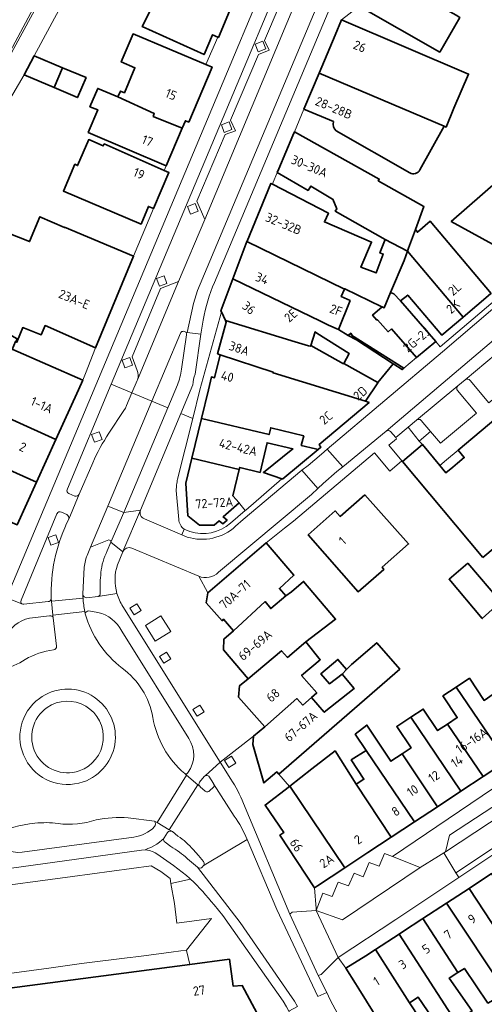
# Model space of a CAD drawing. Extents: x 152761 to 155748, y 459947 to 462743.
# Tile 248 of 256: x 154830 to 154899, y 462409 to 462555. Entities that reach past the tile are written whole.
import ezdxf
from ezdxf.enums import TextEntityAlignment as Align

# ---------------------------------------------------------------- set-up
doc = ezdxf.new("R2010")
doc.units = 0
doc.header["$LTSCALE"] = 0.75
for name, color, linetype, lineweight in [('B-RO-GR-BEPLANTING_CULTUUR_BODEMBEDEKKER-GV', 251, 'CONTINUOUS', 18), ('B-RO-GR-GROENVOORZIENING-GV', 251, 'CONTINUOUS', 18), ('B-RO-IE-TERREINAFSCHEIDING_KUNSTMATIG_MUUR-G', 251, 'IE-TERREINAFSCHEIDING-KUNSTMATIG-DICHT', 18), ('B-RO-OG-BEBOUWING-GV', 6, 'CONTINUOUS', 35), ('B-RO-OG-BEBOUWING-T18', 1, 'CONTINUOUS', 18), ('B-RO-VH-VERHARDING_ASFALT-GV', 251, 'CONTINUOUS', 18), ('B-RO-VH-VERHARDING_BETON-GV', 251, 'CONTINUOUS', 18), ('B-RO-VH-VERHARDING_BETONSTRAATSTEEN-GV', 251, 'CONTINUOUS', 18), ('B-RO-VH-VERHARDING_STRAATBAKSTEEN-GV', 251, 'CONTINUOUS', 18), ('B-RO-VH-VERHARDING_TEGEL-GV', 251, 'CONTINUOUS', 18)]:
    doc.layers.add(name, color=color, linetype=linetype, lineweight=lineweight)
doc.styles.add('NLCS-ISO-M200-T18', font='NLCS-ISO.ttf', dxfattribs={"height": 0.36})
doc.linetypes.add('IE-TERREINAFSCHEIDING-KUNSTMATIG-DICHT', pattern='A,8,-1,[82,NLCS.SHX,S=0.75,R=90,X=0,Y=0],-1', length=10)

msp = doc.modelspace()

# ---------------------------------------------------------------- linework, layer by layer
at = {"layer": 'B-RO-GR-BEPLANTING_CULTUUR_BODEMBEDEKKER-GV'}
for points in [[(154839.235, 462443.711, 1.1454197), (154834.483, 462453.07)], [(154834.483, 462453.07, 0.8699185), (154839.235, 462443.711)]]:
    msp.add_lwpolyline(points, format="xyb", dxfattribs=at)
at = {"layer": 'B-RO-GR-GROENVOORZIENING-GV', "flags": 128}
for points in [[(154866.35, 462551.469), (154865.221, 462551.062), (154865.628, 462549.933), (154866.757, 462550.34)], [(154861.361, 462539.559), (154860.232, 462539.152), (154860.639, 462538.023), (154861.768, 462538.43)], [(154856.36, 462527.497), (154855.232, 462527.09), (154855.638, 462525.961), (154856.767, 462526.368)], [(154851.779, 462516.821), (154850.65, 462516.414), (154851.057, 462515.285), (154852.186, 462515.692)], [(154846.707, 462504.759), (154845.578, 462504.352), (154845.985, 462503.224), (154847.114, 462503.63)], [(154842.193, 462493.793), (154841.064, 462493.386), (154841.471, 462492.257), (154842.6, 462492.664)], [(154835.766, 462478.587), (154834.637, 462478.18), (154835.044, 462477.051), (154836.173, 462477.458)], [(154846.699, 462467.769), (154847.339, 462466.754), (154848.354, 462467.394), (154847.714, 462468.409)], [(154851.097, 462460.632), (154851.737, 462459.617), (154852.752, 462460.257), (154852.112, 462461.272)], [(154856.019, 462452.795), (154856.659, 462451.78), (154857.674, 462452.42), (154857.034, 462453.435)], [(154860.682, 462445.24), (154861.322, 462444.225), (154862.337, 462444.865), (154861.697, 462445.88)]]:
    msp.add_lwpolyline(points, close=True, dxfattribs=at)
msp.add_lwpolyline([(154889.001, 462495.518), (154887.773, 462494.474), (154889.44, 462492.427), (154891.098, 462493.838), (154889.71, 462495.479)], dxfattribs=at)
at = {"layer": 'B-RO-GR-GROENVOORZIENING-GV'}
msp.add_lwpolyline([(154889.71, 462495.479, 0.3794234), (154889.001, 462495.518)], format="xyb", dxfattribs=at)
at = {"layer": 'B-RO-IE-TERREINAFSCHEIDING_KUNSTMATIG_MUUR-G', "flags": 128}
for points in [[(154862.856, 462483.289), (154862.951, 462483.164)], [(154862.951, 462483.164), (154863.718, 462482.154)]]:
    msp.add_lwpolyline(points, dxfattribs=at)
at = {"layer": 'B-RO-OG-BEBOUWING-GV', "flags": 128}
for points in [[(154851.273, 462564.579), (154848.109, 462557.107), (154849.881, 462556.339), (154848.546, 462553.643), (154857.654, 462549.507), (154858.916, 462552.425), (154859.677, 462552.095), (154859.777, 462552.052), (154861.665, 462556.506), (154862.416, 462556.158), (154863.766, 462559.306)], [(154894.901, 462555.343), (154888.696, 462558.826), (154888.596, 462558.676), (154882.832, 462561.937), (154880.555, 462556.656), (154892.466, 462549.888), (154895.402, 462554.994)], [(154874.648, 462546.778), (154893.109, 462538.913), (154893.393, 462538.793), (154894.535, 462541.595), (154896.703, 462546.629), (154877.971, 462554.654), (154877.017, 462552.397)], [(154844.906, 462543.265), (154850.31, 462540.829), (154850.161, 462540.379), (154854.433, 462538.624), (154854.909, 462539.742), (154855.41, 462539.543), (154858.838, 462547.65), (154857.916, 462548.039), (154847.182, 462552.569), (154845.443, 462548.415), (154847.444, 462547.571), (154845.904, 462543.867), (154845.304, 462544.116)], [(154831.104, 462546.528), (154835.531, 462544.624), (154836.77, 462547.571), (154832.598, 462549.331)], [(154835.531, 462544.624), (154838.959, 462543.149), (154840.252, 462546.102), (154836.77, 462547.571)], [(154844.906, 462543.265), (154841.955, 462544.507), (154840.811, 462541.804), (154841.962, 462541.357), (154840.572, 462538.004), (154852.078, 462533.086), (154854.433, 462538.624), (154850.161, 462540.379), (154850.31, 462540.829)], [(154868.471, 462532.079), (154873.026, 462529.442), (154873.424, 462530.093), (154876.627, 462528.151), (154876.671, 462528.142), (154877.239, 462526.709), (154877.023, 462526.385), (154884.411, 462522.215), (154887.71, 462520.487), (154887.86, 462520.898), (154888.871, 462523.661), (154890.124, 462527.087), (154883.367, 462530.869), (154883.517, 462531.119), (154871.006, 462538.084), (154870.773, 462537.532), (154868.705, 462532.632)], [(154850.194, 462526.783), (154852.48, 462532.087), (154851.784, 462532.395), (154842.924, 462536.311), (154842.775, 462536.01), (154840.624, 462536.955), (154838.984, 462533.101), (154838.584, 462533.3), (154836.894, 462529.347), (154848.351, 462524.478), (154849.444, 462527.08)], [(154907.792, 462520.81), (154913.279, 462525.607), (154911.334, 462527.045), (154903.38, 462532.925), (154894.143, 462524.865), (154905.379, 462518.682), (154905.91, 462519.15), (154905.482, 462519.387), (154906.625, 462521.43)], [(154884.411, 462522.215), (154883.617, 462520.203), (154884.103, 462520.041), (154883.049, 462517.257), (154880.806, 462518.095), (154882.398, 462521.81), (154875.436, 462524.795), (154876.026, 462526.068), (154867.757, 462530.362), (154867.527, 462530.482), (154864.003, 462521.961), (154863.989, 462521.923), (154878.398, 462514.868), (154878.427, 462514.933), (154883.928, 462512.25), (154883.973, 462512.231), (154884.251, 462512.113), (154885.198, 462514.353), (154887.192, 462519.072), (154887.71, 462520.487)], [(154827.353, 462508.93), (154827.406, 462509.027), (154830.052, 462507.534), (154829.901, 462507.161), (154829.88, 462507.113), (154830.043, 462507.011), (154830.899, 462509.19), (154833.598, 462508.093), (154834.195, 462509.494), (154841.649, 462506.214), (154847.263, 462519.726), (154837.057, 462523.998), (154837.044, 462523.966), (154833.421, 462525.548), (154831.907, 462521.9), (154826.739, 462523.937), (154826.392, 462524.074), (154822.666, 462515.121), (154818.504, 462516.905), (154817.395, 462514.365), (154821.774, 462511.975)], [(154895.912, 462510.725), (154899.951, 462514.165), (154900.033, 462514.235), (154891.019, 462524.916), (154889.154, 462523.268), (154888.871, 462523.661), (154887.86, 462520.898), (154887.71, 462520.487)], [(154877.51, 462508.915), (154879.21, 462513.177), (154877.913, 462513.771), (154878.398, 462514.868), (154863.989, 462521.923), (154861.931, 462516.407), (154874.847, 462510.125), (154876.024, 462509.553)], [(154885.198, 462514.353), (154885.658, 462514.188), (154886.664, 462513.114), (154887.728, 462513.988), (154892.769, 462508.048), (154895.844, 462510.667), (154895.912, 462510.725), (154887.71, 462520.487), (154887.192, 462519.072)], [(154878.913, 462508.04), (154877.51, 462508.915), (154876.024, 462509.553), (154874.847, 462510.125), (154861.931, 462516.407), (154860.16, 462511.661), (154860.228, 462511.515), (154860.817, 462510.244), (154871.132, 462507.091), (154872.594, 462506.658), (154873.097, 462506.509), (154873.388, 462506.426), (154873.425, 462506.556), (154874.047, 462508.556), (154874.316, 462508.385), (154879.101, 462505.339), (154878.273, 462503.898), (154883.338, 462501.061), (154885.598, 462503.831), (154880.187, 462507.384)], [(154886.664, 462513.114), (154885.658, 462514.188), (154885.198, 462514.353), (154884.251, 462512.113), (154883.973, 462512.231), (154882.538, 462511.04), (154883.188, 462510.297), (154883.249, 462510.35), (154884.818, 462508.562), (154885.325, 462508.997), (154889.03, 462504.765), (154891.868, 462507.131)], [(154881.478, 462498.311), (154883.289, 462501.014), (154883.338, 462501.061), (154878.273, 462503.898), (154878.249, 462503.856), (154873.425, 462506.556), (154873.388, 462506.426), (154873.097, 462506.509), (154872.594, 462506.658), (154871.132, 462507.091), (154860.817, 462510.244), (154860.944, 462509.971), (154859.666, 462505.316), (154860.041, 462505.161), (154867.881, 462502.588), (154867.856, 462502.487)], [(154835.794, 462492.671), (154839.121, 462500), (154839.762, 462501.41), (154829.405, 462505.932), (154829.313, 462505.957), (154829.827, 462507.146), (154829.88, 462507.113), (154829.901, 462507.161), (154830.052, 462507.534), (154827.406, 462509.027), (154827.353, 462508.93), (154826.663, 462507.416), (154824.474, 462506.47), (154821.499, 462499.309), (154821.689, 462499.201), (154821.68, 462499.18), (154822.952, 462498.489)], [(154878.913, 462508.04), (154880.187, 462507.384), (154885.598, 462503.831), (154885.66, 462503.786), (154886.914, 462502.979), (154887.151, 462503.178), (154879.419, 462508.084), (154879.485, 462508.156), (154879.311, 462508.361)], [(154860.041, 462505.161), (154859.203, 462501.781), (154858.753, 462501.912), (154858.294, 462500), (154857.281, 462495.781), (154867.263, 462493.377), (154867.511, 462494.387), (154872.365, 462493.218), (154872.136, 462492.322), (154872.006, 462491.789), (154874.102, 462491.284), (154874.502, 462491.189), (154874.909, 462491.529), (154874.773, 462491.739), (154874.666, 462491.907), (154882.018, 462498.122), (154881.478, 462498.311), (154867.856, 462502.487), (154867.881, 462502.588)], [(154898.822, 462475.244), (154918.013, 462491.312), (154919.807, 462492.814), (154914.945, 462498.621), (154915.381, 462498.988), (154911.85, 462503.187), (154910.947, 462502.432), (154909.933, 462501.581), (154909.01, 462502.684), (154903.423, 462498.007), (154904.346, 462496.905), (154903.338, 462496.061), (154902.661, 462495.503), (154901.649, 462494.652), (154900.731, 462495.75), (154895.149, 462491.083), (154896.064, 462489.989), (154895.061, 462489.141), (154894.39, 462488.572), (154893.374, 462487.724), (154892.453, 462488.828), (154889.892, 462491.899), (154886.945, 462489.427)], [(154832.922, 462486.343), (154818.98, 462492.613), (154814.649, 462495.135), (154814.688, 462495.202), (154808.337, 462498.798), (154806.8, 462495.847), (154805.053, 462492.723), (154817.263, 462485.561), (154830.062, 462480.043)], [(154814.688, 462495.202), (154814.649, 462495.135), (154818.98, 462492.613), (154832.922, 462486.343), (154835.794, 462492.671), (154822.952, 462498.489), (154821.68, 462499.18), (154820.715, 462496.849), (154816.175, 462498.796)], [(154862.845, 462488.218), (154862.919, 462488.529), (154865.926, 462487.809), (154866.973, 462492.18), (154870.774, 462491.27), (154866.422, 462487.773), (154869.157, 462486.87), (154869.286, 462486.827), (154874.502, 462491.189), (154874.102, 462491.284), (154872.006, 462491.789), (154872.136, 462492.322), (154872.365, 462493.218), (154867.511, 462494.387), (154867.263, 462493.377), (154857.281, 462495.781), (154855.866, 462489.889)], [(154862.856, 462483.289), (154861.922, 462484.362), (154862.845, 462488.218), (154855.866, 462489.889), (154854.978, 462486.189), (154855.277, 462481.391), (154856.994, 462480.015), (154859.128, 462479.992), (154859.871, 462480.639), (154860.413, 462480.205), (154861.049, 462480.759), (154860.477, 462481.218)], [(154881.41, 462484.508), (154877.729, 462481.307), (154877.031, 462482.105), (154873.052, 462478.604), (154880.387, 462470.175), (154884.218, 462473.475), (154883.968, 462473.825), (154887.848, 462477.226)], [(154858.221, 462469.994), (154857.975, 462468.546), (154860.32, 462465.902), (154860.519, 462466.103), (154862.016, 462464.407), (154866.679, 462468.716), (154867.499, 462467.688), (154869.729, 462469.56), (154868.78, 462470.658), (154870.919, 462472.609), (154866.828, 462477.397)], [(154896.593, 462474.409), (154893.842, 462472.012), (154898.738, 462466.21), (154901.174, 462468.42), (154901.49, 462468.707)], [(154864.169, 462457.319), (154869.068, 462461.452), (154869.964, 462460.471), (154872.705, 462462.768), (154877.08, 462466.119), (154872.355, 462471.69), (154870.574, 462470.161), (154869.729, 462469.56), (154867.499, 462467.688), (154866.679, 462468.716), (154862.016, 462464.407), (154860.573, 462463.156), (154860.526, 462461.608)], [(154873.538, 462454.534), (154874.284, 462455.235), (154872.048, 462457.821), (154874.824, 462460.135), (154872.705, 462462.768), (154869.964, 462460.471), (154869.068, 462461.452), (154864.169, 462457.319), (154862.876, 462456.268), (154862.729, 462454.62), (154866.62, 462450.231), (154871.368, 462454.391), (154872.249, 462453.443)], [(154873.538, 462454.534), (154872.249, 462453.443), (154871.368, 462454.391), (154866.62, 462450.231), (154864.98, 462448.83), (154864.882, 462447.632), (154866.5, 462441.936), (154868.388, 462443.574), (154868.675, 462443.242), (154886.556, 462458.761), (154883.146, 462462.643), (154879.429, 462459.446), (154878.674, 462458.674), (154878.051, 462458.018), (154879.803, 462455.877), (154875.398, 462452.383)], [(154878.674, 462458.674), (154877.423, 462460.171), (154874.906, 462458.074), (154876.192, 462456.551), (154878.051, 462458.018)], [(154894.879, 462456.091), (154902.303, 462445.152), (154905.449, 462447.227), (154900.348, 462455.024), (154898.994, 462454.13), (154896.844, 462457.388)], [(154893.577, 462450.627), (154898.855, 462442.876), (154902.303, 462445.152), (154894.879, 462456.091), (154892.913, 462454.794), (154895.03, 462451.586)], [(154898.855, 462442.876), (154893.577, 462450.627), (154892.123, 462449.667), (154890.019, 462452.856), (154888.19, 462451.65), (154895.583, 462440.718)], [(154892.104, 462438.422), (154886.883, 462446.222), (154885.238, 462445.137), (154881.711, 462450.482), (154879.968, 462449.116), (154881.585, 462446.733), (154888.735, 462436.2)], [(154886.883, 462446.222), (154892.104, 462438.422), (154895.583, 462440.718), (154888.19, 462451.65), (154886.114, 462450.28), (154888.213, 462447.1)], [(154885.283, 462433.922), (154880.134, 462441.732), (154877, 462446.657), (154873.574, 462444.001), (154870.325, 462441.482), (154878.43, 462429.4), (154881.86, 462431.663)], [(154880.134, 462441.732), (154885.283, 462433.922), (154888.735, 462436.2), (154881.585, 462446.733), (154879.387, 462445.328), (154881.266, 462442.479)], [(154873.977, 462426.462), (154874.427, 462426.759), (154878.43, 462429.4), (154870.325, 462441.482), (154870.249, 462441.423), (154866.68, 462438.657), (154869.421, 462434.6), (154868.854, 462434.226)], [(154905.634, 462412.878), (154909.134, 462414.819), (154900.116, 462428.552), (154896.783, 462426.367)], [(154905.634, 462412.878), (154896.783, 462426.367), (154893.453, 462424.185), (154902.276, 462410.949), (154905.351, 462412.684), (154905.476, 462412.79)], [(154895.115, 462413.927), (154896.088, 462414.545), (154899.574, 462409.425), (154902.276, 462410.949), (154893.453, 462424.185), (154889.969, 462421.901)], [(154894.181, 462407.633), (154894.245, 462407.674), (154894.728, 462406.999), (154894.921, 462406.728), (154897.218, 462408.268), (154897.184, 462408.317), (154893.857, 462413.128), (154895.115, 462413.927), (154889.969, 462421.901), (154889.831, 462421.811), (154887.106, 462420.025), (154886.451, 462419.596)], [(154886.451, 462419.596), (154882.989, 462417.326), (154888.005, 462409.461), (154889.249, 462410.312), (154892.005, 462406.252), (154894.181, 462407.633)], [(154890.95, 462404.971), (154888.005, 462409.461), (154882.989, 462417.326), (154881.562, 462416.391), (154878.612, 462414.594), (154880.016, 462412.326), (154880.521, 462411.51), (154883.657, 462406.443), (154886.196, 462402.341)]]:
    msp.add_lwpolyline(points, close=True, dxfattribs=at)
for points in [[(154893.109, 462538.913), (154874.648, 462546.778), (154872.396, 462541.437), (154876.792, 462539.6)], [(154877.178, 462538.253), (154888.022, 462532.053)], [(154889.529, 462532.473), (154893.109, 462538.913)], [(154874.124, 462390.915), (154874.528, 462391.139), (154872.285, 462395.31), (154869.509, 462400.473), (154863.301, 462412.02), (154861.957, 462411.916), (154861.396, 462415.907), (154855.536, 462415.134), (154819.128, 462410.331), (154819.439, 462406.688), (154818.045, 462406.483), (154810.499, 462384.494), (154811.886, 462383.984), (154811.286, 462382.239), (154810.392, 462379.638)]]:
    msp.add_lwpolyline(points, dxfattribs=at)
at = {"layer": 'B-RO-OG-BEBOUWING-GV'}
for points in [[(154876.792, 462539.6, 0.3548672), (154877.178, 462538.253)], [(154888.022, 462532.053, 0.4179495), (154889.529, 462532.473)]]:
    msp.add_lwpolyline(points, format="xyb", dxfattribs=at)
at = {"layer": 'B-RO-VH-VERHARDING_ASFALT-GV', "flags": 128}
for points in [[(154934.589, 462688.387), (154935.809, 462689.453), (154935.543, 462691.727), (154934.639, 462690.979), (154931.491, 462688.372), (154929.043, 462682.296), (154901.039, 462615.439), (154895.683, 462605.696), (154892.354, 462599.625), (154856.714, 462514.687), (154856.097, 462512.732), (154855.154, 462508.472), (154857.186, 462508.237), (154857.548, 462510.293)], [(154859.213, 462515.866), (154894.02, 462598.818), (154897.399, 462604.976), (154902.708, 462614.634), (154930.75, 462681.581), (154932.449, 462685.675), (154932.91, 462686.603)], [(154854.946, 462508.496), (154855.154, 462508.472), (154856.097, 462512.732), (154856.714, 462514.687), (154892.354, 462599.625), (154895.683, 462605.696), (154892.165, 462607.171), (154889.192, 462600.163), (154888.763, 462599.208), (154878.036, 462573.5), (154877.767, 462572.86), (154873.381, 462562.541), (154857.764, 462525.168), (154853.889, 462516.009), (154847.823, 462501.484), (154847.783, 462501.384), (154847.008, 462499.536), (154849.95, 462498.301), (154854.161, 462508.344)], [(154840.477, 462475.792), (154840.873, 462476.775), (154843.459, 462482.825), (154849.95, 462498.301), (154847.008, 462499.536), (154846.228, 462497.675), (154846.037, 462497.308), (154845.81, 462496.962), (154843.608, 462493.574)], [(154841.236, 462489.229), (154839.239, 462484.579), (154837.686, 462480.915)], [(154839.75, 462469.81), (154839.975, 462473.786)], [(154835.067, 462469.858), (154835.073, 462469.139), (154835.114, 462468.772), (154839.788, 462469.207)], [(154839.788, 462469.207), (154835.114, 462468.772), (154835.349, 462466.696), (154840.043, 462467.274)], [(154840.114, 462466.909), (154840.043, 462467.274), (154835.349, 462466.696), (154835.391, 462466.321), (154835.875, 462462.145)], [(154846.452, 462436.805), (154850.367, 462436.279), (154850.726, 462436.071), (154855.066, 462443.088), (154854.799, 462443.314)], [(154857.835, 462440.746), (154857.079, 462441.382), (154857.07, 462441.389), (154856.742, 462441.667), (154852.531, 462435.023), (154852.978, 462434.764)], [(154862.121, 462437.046), (154859.071, 462441.829)], [(154858.988, 462441.24), (154858.532, 462440.798)], [(154852.978, 462434.764), (154853.799, 462434.091)], [(154857.602, 462429.76), (154857.897, 462429.936), (154864.029, 462433.59)], [(154856.054, 462432.093), (154856.82, 462431.235), (154857.566, 462430.359)]]:
    msp.add_lwpolyline(points, dxfattribs=at)
at = {"layer": 'B-RO-VH-VERHARDING_ASFALT-GV'}
for points in [[(154857.548, 462510.293, -0.0669083), (154859.213, 462515.866)], [(154854.161, 462508.344, -0.527588), (154854.946, 462508.496)], [(154843.608, 462493.574, 0.0460122), (154841.236, 462489.229)], [(154837.686, 462480.915, 0.11512), (154835.067, 462469.858)], [(154839.975, 462473.786, -0.0776448), (154840.477, 462475.792)], [(154839.788, 462469.207, -0.010015), (154839.75, 462469.81)], [(154840.043, 462467.274, -0.0274191), (154839.788, 462469.207)], [(154845.565, 462458.896, -0.1608713), (154840.114, 462466.909)], [(154835.875, 462462.145, -0.4293184), (154835.428, 462461.59)], [(154835.428, 462461.59, 0.0975386), (154831.254, 462460.179)], [(154831.254, 462460.179, -0.0931525), (154827.766, 462458.674)], [(154850.095, 462451.614, 0.192841), (154845.565, 462458.896)], [(154833.347, 462454.421, -1.1664248), (154839.798, 462442.087)], [(154839.798, 462442.087, -0.859153), (154833.347, 462454.421)], [(154854.799, 462443.314, -0.1727341), (154850.095, 462451.614)], [(154859.071, 462441.829, -0.3580627), (154858.988, 462441.24)], [(154858.532, 462440.798, -0.4620847), (154857.835, 462440.746)], [(154826.532, 462434.351, -0.0736631), (154832.696, 462435.977)], [(154832.696, 462435.977, -0.0698033), (154836.12, 462435.926)], [(154836.12, 462435.926, 0.1042052), (154841.725, 462436.466)], [(154841.725, 462436.466, -0.0695912), (154846.452, 462436.805)], [(154864.029, 462433.59, 0.0548672), (154862.121, 462437.046)], [(154853.799, 462434.091, -0.0665398), (154856.054, 462432.093)], [(154857.566, 462430.359, -0.3104997), (154857.602, 462429.76)]]:
    msp.add_lwpolyline(points, format="xyb", dxfattribs=at)
at = {"layer": 'B-RO-VH-VERHARDING_ASFALT-GV', "flags": 128}
msp.add_lwpolyline([(154855.066, 462443.088), (154850.726, 462436.071), (154852.531, 462435.023), (154856.742, 462441.667)], close=True, dxfattribs=at)
at = {"layer": 'B-RO-VH-VERHARDING_BETON-GV', "flags": 128}
msp.add_lwpolyline([(154850.447, 462462.895), (154852.738, 462464.325), (154851.302, 462466.624), (154849.012, 462465.194)], close=True, dxfattribs=at)
at = {"layer": 'B-RO-VH-VERHARDING_BETONSTRAATSTEEN-GV', "flags": 128}
for points in [[(154855.838, 462602.517), (154858.071, 462607.85), (154855.735, 462608.801), (154841.326, 462574.571), (154840.145, 462571.765), (154836.661, 462563.488), (154820.887, 462534.448)], [(154818.094, 462533.397), (154822.493, 462531.095), (154825.88, 462537.566), (154828.602, 462542.236), (154831.104, 462546.528), (154832.598, 462549.331), (154840.209, 462563.498), (154843.408, 462570.235), (154851.031, 462585.489), (154849.044, 462586.293), (154851.169, 462591.543), (154853.408, 462596.714), (154855.838, 462602.517)], [(154916.718, 462518.629), (154917.398, 462519.186), (154925.044, 462525.543), (154925.683, 462526.082), (154933.306, 462532.427), (154933.973, 462533.001), (154941.243, 462539.043), (154941.072, 462539.252), (154945.975, 462543.394), (154944.705, 462544.922), (154884.56, 462493.887)], [(154885.187, 462493.844), (154885.968, 462492.938), (154887.773, 462494.474), (154889.001, 462495.518), (154895.143, 462500.585), (154896.217, 462501.482), (154905.355, 462509.159), (154909.04, 462512.233), (154916.718, 462518.629)], [(154847.823, 462501.484), (154853.889, 462516.009), (154851.248, 462514.957), (154847.038, 462504.85), (154847.79, 462502.871)], [(154905.355, 462509.159), (154896.217, 462501.482)], [(154854.161, 462508.344), (154849.95, 462498.301), (154852.304, 462497.315), (154853.735, 462500.727)], [(154854.334, 462503.056), (154855.079, 462508.126)], [(154896.929, 462501.395), (154899.712, 462498.077), (154908.101, 462505.041), (154905.283, 462508.447)], [(154895.143, 462500.585), (154889.001, 462495.518)], [(154889.71, 462495.479), (154891.098, 462493.838), (154892.55, 462492.12), (154897.897, 462496.567), (154895.086, 462499.891)], [(154834.859, 462466.634), (154831.866, 462466.296)], [(154835.875, 462462.145), (154835.391, 462466.321)], [(154841.985, 462467.133), (154840.64, 462467.349)], [(154855.39, 462448.511), (154845.542, 462464.359)], [(154850.367, 462436.279), (154846.452, 462436.805)], [(154852.275, 462434.615), (154851.784, 462433.847)], [(154853.799, 462434.091), (154852.978, 462434.764)], [(154830.8, 462431.709), (154847.278, 462433.933)], [(154851.905, 462433.175), (154852.731, 462432.568)], [(154879.301, 462404.275), (154876.265, 462409.923), (154875.794, 462411), (154874.458, 462410.375), (154868.417, 462423.222), (154864.029, 462433.59), (154857.897, 462429.936), (154857.602, 462429.76)], [(154857.566, 462430.359), (154856.82, 462431.235), (154856.054, 462432.093)], [(154855.198, 462430.753), (154856.693, 462429.491)], [(154827.392, 462413.618), (154832.165, 462414.257), (154834.755, 462414.604), (154839.585, 462415.25), (154846.32, 462416.112), (154848.009, 462416.328), (154852.783, 462416.939), (154854.211, 462417.122), (154855.082, 462417.233), (154858.765, 462421.906), (154853.643, 462421.205), (154853.31, 462424.114), (154852.768, 462427.077), (154852.739, 462427.07), (154852.634, 462427.812), (154851.3, 462428.882), (154849.833, 462429.706), (154838.22, 462428.125), (154824.255, 462426.234)], [(154856.693, 462429.491), (154862.971, 462421.306), (154870.236, 462410.849), (154871.032, 462409.701), (154871.469, 462408.939)], [(154857.427, 462429.523), (154857.587, 462429.737), (154857.602, 462429.76)], [(154857.602, 462429.76), (154857.587, 462429.737), (154857.427, 462429.523)]]:
    msp.add_lwpolyline(points, dxfattribs=at)
for points in [[(154873.381, 462562.541), (154870.763, 462561.451), (154866.587, 462551.608), (154867.262, 462550.166), (154865.698, 462549.538), (154861.551, 462539.833), (154862.323, 462538.268), (154860.774, 462537.725), (154856.596, 462527.85), (154857.764, 462525.168)], [(154845.826, 462481.87), (154852.304, 462497.315), (154849.95, 462498.301), (154843.459, 462482.825)], [(154886.881, 462489.504), (154886.945, 462489.427), (154889.892, 462491.899), (154889.44, 462492.427), (154887.773, 462494.474), (154885.968, 462492.938), (154886.061, 462492.775), (154884.944, 462491.815)], [(154878.143, 462488.608), (154875.845, 462491.209), (154874.995, 462490.51), (154873.045, 462488.812), (154872.096, 462488.115), (154874.44, 462485.411), (154875.242, 462486.162), (154877.243, 462487.91)], [(154938.617, 462461.622), (154936.117, 462462.074), (154906.561, 462442.505), (154893.908, 462434.219), (154893.306, 462431.771)], [(154875.193, 462425.659), (154874.212, 462423.112), (154878.101, 462421.736), (154889.554, 462429.425), (154885.496, 462431.052), (154884.308, 462431.528), (154883.517, 462429.633), (154882.057, 462430.181), (154881.156, 462428.083), (154879.806, 462428.633), (154879.006, 462426.734), (154877.456, 462427.285), (154876.555, 462425.187)]]:
    msp.add_lwpolyline(points, close=True, dxfattribs=at)
at = {"layer": 'B-RO-VH-VERHARDING_BETONSTRAATSTEEN-GV'}
for points in [[(154854.946, 462508.496, 0.527588), (154854.161, 462508.344)], [(154855.079, 462508.126, 0.2131719), (154854.946, 462508.496)], [(154847.79, 462502.871, -0.1881895), (154847.823, 462501.484)], [(154853.735, 462500.727, 0.0614227), (154854.334, 462503.056)], [(154896.217, 462501.482, -0.4087828), (154896.929, 462501.395)], [(154895.086, 462499.891, -0.405008), (154895.143, 462500.585)], [(154889.001, 462495.518, -0.3794234), (154889.71, 462495.479)], [(154884.56, 462493.887, -0.3651549), (154885.187, 462493.844)], [(154831.866, 462466.296, 0.2418715), (154828.334, 462463.362)], [(154835.391, 462466.321, 0.3965007), (154834.859, 462466.634)], [(154840.64, 462467.349, 0.3890999), (154840.114, 462466.909)], [(154840.114, 462466.909, 0.1608713), (154845.565, 462458.896)], [(154845.542, 462464.359, 0.2168923), (154841.985, 462467.133)], [(154835.428, 462461.59, 0.4293184), (154835.875, 462462.145)], [(154831.254, 462460.179, -0.0975386), (154835.428, 462461.59)], [(154827.766, 462458.674, 0.0931525), (154831.254, 462460.179)], [(154845.565, 462458.896, -0.192841), (154850.095, 462451.614)], [(154839.798, 462442.087, 1.1664248), (154833.347, 462454.421)], [(154833.347, 462454.421, 0.859153), (154839.798, 462442.087)], [(154834.483, 462453.07, -1.1454197), (154839.235, 462443.711)], [(154839.235, 462443.711, -0.8699185), (154834.483, 462453.07)], [(154850.095, 462451.614, 0.1727341), (154854.799, 462443.314)], [(154855.324, 462443.505, 0.3100268), (154855.39, 462448.511)], [(154854.799, 462443.314, 0.4519048), (154855.324, 462443.505)], [(154832.696, 462435.977, 0.0736631), (154826.532, 462434.351)], [(154836.12, 462435.926, 0.0698033), (154832.696, 462435.977)], [(154841.725, 462436.466, -0.1042052), (154836.12, 462435.926)], [(154846.452, 462436.805, 0.0695912), (154841.725, 462436.466)], [(154850.361, 462435.484, 0.3346011), (154850.367, 462436.279)], [(154847.278, 462433.933, 0.1696254), (154850.361, 462435.484)], [(154852.978, 462434.764, 0.3542612), (154852.275, 462434.615)], [(154826.278, 462433.718, 0.2681701), (154830.8, 462431.709)], [(154851.708, 462433.728, 0.3922315), (154851.905, 462433.175)], [(154851.784, 462433.847, 0.0863732), (154851.708, 462433.728)], [(154856.054, 462432.093, 0.0665398), (154853.799, 462434.091)], [(154852.731, 462432.568, -0.0490433), (154855.198, 462430.753)], [(154857.602, 462429.76, 0.3104997), (154857.566, 462430.359)], [(154856.693, 462429.491, 0.3651414), (154857.427, 462429.523)], [(154857.427, 462429.523, -0.3651414), (154856.693, 462429.491)]]:
    msp.add_lwpolyline(points, format="xyb", dxfattribs=at)
at = {"layer": 'B-RO-VH-VERHARDING_STRAATBAKSTEEN-GV', "flags": 128}
for points in [[(154972.282, 462568.345), (154970.019, 462571.041), (154954.46, 462557.97), (154941.031, 462546.674), (154923.501, 462531.653), (154912.075, 462521.976), (154909.736, 462520.025), (154892.841, 462505.619), (154875.845, 462491.209), (154878.143, 462488.608), (154884.56, 462493.887), (154944.705, 462544.922), (154945.01, 462545.168), (154945.488, 462545.632), (154947.545, 462547.531), (154949.82, 462549.633)], [(154938.617, 462461.622), (154893.306, 462431.771), (154893.057, 462431.621), (154894.825, 462428.683), (154940.902, 462459.294), (154939.231, 462462.02)], [(154874.212, 462423.112), (154877.453, 462416.146), (154885.955, 462421.782), (154895.256, 462427.976), (154895.106, 462428.221), (154894.825, 462428.683), (154893.057, 462431.621), (154892.256, 462431.122), (154889.554, 462429.425), (154878.101, 462421.736)]]:
    msp.add_lwpolyline(points, close=True, dxfattribs=at)
for points in [[(154874.44, 462485.411), (154872.096, 462488.115), (154863.456, 462480.822), (154862.318, 462479.843)], [(154859.809, 462473.061), (154873.533, 462484.537), (154874.44, 462485.411)], [(154843.895, 462477.484), (154845.826, 462481.87), (154843.459, 462482.825), (154840.873, 462476.775), (154843.581, 462477.828)], [(154848.266, 462482.221), (154845.692, 462476.11)], [(154855.175, 462478.253), (154854.358, 462478.601), (154848.858, 462480.944)], [(154846.974, 462476.626), (154856.87, 462472.452)], [(154857.674, 462442.872), (154856.997, 462442.068)], [(154859.071, 462441.829), (154859.061, 462441.844), (154858.371, 462442.925)], [(154857.07, 462441.389), (154857.079, 462441.382), (154857.835, 462440.746)], [(154858.532, 462440.798), (154858.988, 462441.24)]]:
    msp.add_lwpolyline(points, dxfattribs=at)
at = {"layer": 'B-RO-VH-VERHARDING_STRAATBAKSTEEN-GV'}
for points in [[(154848.858, 462480.944, -0.4122478), (154848.266, 462482.221)], [(154862.318, 462479.843, -0.2668564), (154855.175, 462478.253)], [(154843.581, 462477.828, -0.5288846), (154843.895, 462477.484)], [(154845.692, 462476.11, -0.3851104), (154846.974, 462476.626)], [(154856.87, 462472.452, 0.3065872), (154859.809, 462473.061)], [(154858.371, 462442.925, 0.3209316), (154857.838, 462443.008)], [(154856.997, 462442.068, 0.3932715), (154857.07, 462441.389)], [(154857.838, 462443.008, 0.1177987), (154857.674, 462442.872)], [(154858.988, 462441.24, 0.3580627), (154859.071, 462441.829)], [(154857.835, 462440.746, 0.4620847), (154858.532, 462440.798)]]:
    msp.add_lwpolyline(points, format="xyb", dxfattribs=at)
at = {"layer": 'B-RO-VH-VERHARDING_TEGEL-GV', "flags": 128}
for points in [[(154826.385, 462464.243), (154828.501, 462469.287), (154842.055, 462501.611), (154884.523, 462602.888), (154885.963, 462606.322), (154884.254, 462610.321), (154883.23, 462610.749), (154881.365, 462606.201), (154882.158, 462605.869), (154880.793, 462602.604), (154868.747, 462607.639), (154870.112, 462610.905), (154868.419, 462611.6), (154867.042, 462608.314), (154860.327, 462611.128), (154861.704, 462614.413), (154863.605, 462618.958), (154859.906, 462620.505), (154857.998, 462615.983), (154855.078, 462609.084), (154855.735, 462608.801), (154858.071, 462607.85)], [(154820.887, 462534.448), (154836.661, 462563.488), (154840.145, 462571.765), (154841.326, 462574.571), (154855.735, 462608.801), (154855.339, 462608.728), (154846.546, 462587.609), (154843.794, 462588.753)], [(154837.428, 462485.211), (154837.43, 462485.223), (154837.486, 462485.356), (154843.963, 462500.812), (154887.098, 462603.667), (154885.963, 462606.322), (154884.523, 462602.888), (154842.055, 462501.611), (154828.501, 462469.287), (154830.781, 462468.376)], [(154878.036, 462573.5), (154876.935, 462576.128), (154881.052, 462585.89), (154882.55, 462586.488), (154881.924, 462587.997), (154886.25, 462598.267), (154888.763, 462599.208), (154889.192, 462600.163), (154888.463, 462600.473), (154887.098, 462603.667), (154843.963, 462500.812), (154847.008, 462499.536), (154847.783, 462501.384), (154847.823, 462501.484)], [(154894.02, 462598.818), (154859.213, 462515.866)], [(154847.79, 462502.871), (154847.038, 462504.85), (154851.248, 462514.957), (154853.889, 462516.009), (154857.764, 462525.168), (154856.596, 462527.85), (154860.774, 462537.725), (154862.323, 462538.268), (154861.551, 462539.833), (154865.698, 462549.538), (154867.262, 462550.166), (154866.587, 462551.608), (154870.763, 462561.451), (154873.381, 462562.541), (154877.767, 462572.86), (154878.036, 462573.5)], [(154832.877, 462557.13), (154826.212, 462544.815), (154820.789, 462534.754), (154816.335, 462537.241), (154808.72, 462544.919), (154809.418, 462545.521), (154789.262, 462565.581)], [(154862.318, 462479.843), (154863.456, 462480.822), (154872.096, 462488.115), (154873.045, 462488.812), (154874.995, 462490.51), (154875.845, 462491.209), (154892.841, 462505.619), (154909.736, 462520.025), (154912.075, 462521.976), (154923.501, 462531.653), (154941.031, 462546.674), (154954.46, 462557.97)], [(154861.665, 462556.506), (154859.777, 462552.052), (154859.677, 462552.095), (154857.916, 462548.039), (154858.838, 462547.65), (154855.41, 462539.543), (154854.909, 462539.742), (154854.433, 462538.624), (154852.078, 462533.086), (154851.784, 462532.395), (154852.48, 462532.087), (154850.194, 462526.783), (154847.263, 462519.726), (154841.649, 462506.214), (154840.155, 462502.411), (154839.762, 462501.41), (154839.121, 462500), (154835.794, 462492.671), (154832.922, 462486.343), (154830.062, 462480.043)], [(154863.989, 462521.923), (154864.003, 462521.961), (154867.527, 462530.482), (154867.757, 462530.362), (154867.826, 462530.528), (154867.878, 462530.653), (154868.419, 462531.954), (154868.471, 462532.079), (154868.705, 462532.632), (154870.773, 462537.532), (154871.006, 462538.084), (154872.396, 462541.437), (154874.648, 462546.778), (154877.017, 462552.397), (154877.971, 462554.654), (154880.555, 462556.656)], [(154895.086, 462499.891), (154897.897, 462496.567), (154892.55, 462492.12), (154891.098, 462493.838), (154889.44, 462492.427), (154889.892, 462491.899), (154892.453, 462488.828), (154893.462, 462489.672), (154895.149, 462491.083), (154900.731, 462495.75), (154903.423, 462498.007), (154909.01, 462502.684), (154914.771, 462507.497), (154920.359, 462512.174), (154923.046, 462514.425), (154928.645, 462519.103), (154931.343, 462521.356), (154936.918, 462526.029), (154939.623, 462528.285)], [(154914.332, 462524.84), (154892.526, 462506.344), (154891.879, 462507.14), (154891.868, 462507.131), (154889.03, 462504.765), (154887.151, 462503.178), (154886.914, 462502.979), (154885.66, 462503.786), (154885.598, 462503.831), (154883.338, 462501.061), (154883.289, 462501.014), (154881.478, 462498.311), (154882.018, 462498.122), (154874.666, 462491.907), (154874.773, 462491.739), (154874.909, 462491.529), (154874.502, 462491.189), (154869.286, 462486.827), (154869.157, 462486.87), (154863.809, 462482.233), (154863.718, 462482.154), (154861.566, 462480.303)], [(154855.993, 462500.744), (154854.225, 462496.505), (154855.994, 462495.767), (154857.049, 462500), (154860.228, 462511.515), (154860.16, 462511.661), (154861.931, 462516.407), (154863.989, 462521.923)], [(154857.548, 462510.293), (154857.186, 462508.237), (154856.343, 462502.32)], [(154856.343, 462502.32), (154857.186, 462508.237), (154855.154, 462508.472), (154854.946, 462508.496)], [(154855.079, 462508.126), (154854.334, 462503.056)], [(154905.283, 462508.447), (154908.101, 462505.041), (154899.712, 462498.077), (154896.929, 462501.395)], [(154896.217, 462501.482), (154895.143, 462500.585)], [(154843.608, 462493.574), (154845.81, 462496.962), (154846.037, 462497.308), (154846.228, 462497.675), (154847.008, 462499.536), (154843.963, 462500.812), (154837.486, 462485.356), (154837.43, 462485.223), (154837.428, 462485.211)], [(154853.735, 462500.727), (154852.304, 462497.315), (154845.826, 462481.87), (154848.266, 462482.221), (154854.225, 462496.505), (154855.993, 462500.744)], [(155000, 462499.545), (154950.368, 462466.911), (154947.769, 462467.163), (154946.918, 462466.713), (154946.118, 462466.114), (154946.166, 462462.866), (154941.656, 462459.806), (154940.902, 462459.294), (154894.825, 462428.683), (154895.106, 462428.221), (154895.256, 462427.976), (154912.557, 462439.496), (154941.383, 462458.566), (154977.892, 462482.718), (154979.009, 462483.457), (155000, 462497.265)], [(154853.761, 462486.796), (154855.994, 462495.767), (154854.225, 462496.505), (154848.266, 462482.221)], [(154856.87, 462472.452), (154858.221, 462469.994), (154866.828, 462477.397), (154869.515, 462479.572), (154870.847, 462480.577), (154882.803, 462490.713), (154885.1, 462487.998), (154886.881, 462489.504), (154884.944, 462491.815), (154886.061, 462492.775), (154885.968, 462492.938), (154885.187, 462493.844)], [(154884.56, 462493.887), (154878.143, 462488.608), (154877.243, 462487.91), (154875.242, 462486.162), (154874.44, 462485.411), (154873.533, 462484.537), (154859.809, 462473.061)], [(154839.239, 462484.579), (154841.236, 462489.229)], [(154837.686, 462480.915), (154839.239, 462484.579)], [(154837.697, 462484.7), (154838.58, 462484.283)], [(154838.58, 462484.283), (154837.697, 462484.7)], [(154853.92, 462480.843), (154853.561, 462485.113)], [(154835.963, 462481.716), (154835.945, 462481.678), (154830.675, 462468.934), (154830.64, 462468.875)], [(154830.64, 462468.875), (154830.675, 462468.934), (154835.945, 462481.678), (154835.963, 462481.716)], [(154837.425, 462481.593), (154836.59, 462481.936)], [(154836.59, 462481.936), (154837.425, 462481.593)], [(154848.858, 462480.944), (154854.358, 462478.601), (154854.7, 462479.414)], [(154855.568, 462479.06), (154854.7, 462479.414), (154854.358, 462478.601), (154855.175, 462478.253)], [(154843.581, 462477.828), (154840.873, 462476.775), (154840.477, 462475.792)], [(154843.375, 462476.195), (154843.895, 462477.484)], [(154844.864, 462474.141), (154845.683, 462476.091), (154843.895, 462477.484), (154843.375, 462476.195)], [(154858.221, 462469.994), (154856.87, 462472.452), (154846.974, 462476.626)], [(154845.692, 462476.11), (154845.683, 462476.091), (154844.864, 462474.141)], [(154839.975, 462473.786), (154839.75, 462469.81)], [(154830.781, 462468.376), (154828.501, 462469.287), (154826.385, 462464.243), (154823.986, 462458.37), (154825.57, 462458.395), (154826.3, 462458.433), (154826.949, 462458.466)], [(154835.073, 462469.139), (154835.067, 462469.858)], [(154840.376, 462469.262), (154841.962, 462469.459)], [(154841.962, 462469.459), (154840.376, 462469.262)], [(154844.797, 462469.934), (154842.045, 462469.476), (154842.034, 462469.473)], [(154842.034, 462469.473), (154842.045, 462469.476)], [(154842.045, 462469.476), (154844.797, 462469.934)], [(154845.683, 462467.996), (154860.032, 462445.011), (154864.98, 462448.83), (154866.62, 462450.231), (154862.729, 462454.62), (154862.876, 462456.268), (154864.169, 462457.319), (154860.526, 462461.608), (154860.573, 462463.156), (154862.016, 462464.407), (154860.519, 462466.103), (154860.32, 462465.902), (154857.975, 462468.546), (154858.221, 462469.994)], [(154831.032, 462468.32), (154834.626, 462468.724)], [(154834.626, 462468.724), (154831.032, 462468.32)], [(154835.391, 462466.321), (154835.349, 462466.696), (154835.114, 462468.772), (154835.073, 462469.139)], [(154857.838, 462443.008), (154860.032, 462445.011), (154845.683, 462467.996)], [(154831.866, 462466.296), (154834.859, 462466.634)], [(154840.043, 462467.274), (154840.114, 462466.909)], [(154840.64, 462467.349), (154841.985, 462467.133)], [(154845.542, 462464.359), (154855.39, 462448.511)], [(154863.479, 462438.922), (154870.314, 462422.575), (154870.685, 462422.84), (154874.212, 462423.112), (154874.191, 462423.409), (154873.977, 462426.462), (154868.854, 462434.226), (154869.421, 462434.6), (154866.68, 462438.657), (154870.249, 462441.423), (154868.675, 462443.242), (154868.388, 462443.574), (154866.5, 462441.936), (154864.882, 462447.632), (154864.98, 462448.83), (154860.032, 462445.011), (154861.597, 462442.515)], [(154910.296, 462447.844), (154885.496, 462431.052), (154889.554, 462429.425), (154892.256, 462431.122), (154893.057, 462431.621), (154893.306, 462431.771), (154893.908, 462434.219), (154906.561, 462442.505)], [(154861.597, 462442.515), (154860.032, 462445.011), (154857.838, 462443.008)], [(154854.799, 462443.314), (154855.066, 462443.088), (154856.742, 462441.667), (154857.07, 462441.389)], [(154856.997, 462442.068), (154857.674, 462442.872)], [(154858.371, 462442.925), (154859.061, 462441.844), (154859.071, 462441.829), (154862.121, 462437.046)], [(154864.029, 462433.59), (154868.417, 462423.222), (154874.458, 462410.375), (154875.794, 462411), (154874.483, 462413.481), (154870.314, 462422.575), (154863.479, 462438.922)], [(154852.978, 462434.764), (154852.531, 462435.023), (154850.726, 462436.071), (154850.367, 462436.279)], [(154851.784, 462433.847), (154852.275, 462434.615)], [(154823.008, 462427.638), (154823.381, 462427.923), (154823.781, 462428.181), (154824.194, 462428.398), (154824.625, 462428.585), (154825.074, 462428.741), (154825.532, 462428.852), (154825.999, 462428.927), (154848.425, 462432.003), (154848.957, 462432.061), (154849.368, 462432.243), (154849.825, 462432.421), (154850.261, 462432.638), (154850.679, 462432.892), (154851.07, 462433.181), (154851.443, 462433.501), (154851.708, 462433.728)], [(154847.278, 462433.933), (154830.8, 462431.709)], [(154851.708, 462433.728), (154851.443, 462433.501), (154851.07, 462433.181), (154850.679, 462432.892), (154850.261, 462432.638), (154849.825, 462432.421), (154849.368, 462432.243), (154848.957, 462432.061), (154849.301, 462431.994), (154849.59, 462431.941), (154850.15, 462431.754), (154850.417, 462431.625), (154850.665, 462431.478), (154852.648, 462430.096), (154853.137, 462429.758), (154855.079, 462428.278)], [(154852.731, 462432.568), (154851.905, 462433.175)], [(154848.957, 462432.061), (154848.425, 462432.003), (154825.999, 462428.927), (154825.532, 462428.852), (154825.074, 462428.741), (154824.625, 462428.585), (154824.194, 462428.398), (154823.781, 462428.181), (154823.381, 462427.923), (154823.008, 462427.638), (154824.19, 462426.292), (154824.249, 462426.225), (154824.255, 462426.234), (154838.22, 462428.125), (154849.833, 462429.706), (154851.3, 462428.882), (154852.634, 462427.812), (154852.739, 462427.07), (154852.768, 462427.077), (154855.669, 462427.725)], [(154855.079, 462428.278), (154853.137, 462429.758), (154852.648, 462430.096), (154850.665, 462431.478), (154850.417, 462431.625), (154850.15, 462431.754), (154849.59, 462431.941), (154849.301, 462431.994), (154848.957, 462432.061)], [(154859.138, 462423.938), (154860.42, 462422.372), (154869.354, 462409.714), (154869.815, 462408.863), (154870.176, 462408.227), (154871.469, 462408.939), (154871.032, 462409.701), (154870.236, 462410.849), (154862.971, 462421.306), (154856.693, 462429.491), (154855.198, 462430.753)], [(154855.669, 462427.725), (154852.768, 462427.077)], [(154852.768, 462427.077), (154853.31, 462424.114), (154853.643, 462421.205), (154858.765, 462421.906), (154855.082, 462417.233), (154855.087, 462417.209), (154855.536, 462415.134), (154861.396, 462415.907), (154861.957, 462411.916), (154863.301, 462412.02), (154869.509, 462400.473), (154871.3, 462401.48), (154873.252, 462402.577), (154870.176, 462408.227), (154869.815, 462408.863), (154869.354, 462409.714), (154860.42, 462422.372), (154859.138, 462423.938)], [(154886.604, 462399.992), (154883.657, 462406.443), (154880.521, 462411.51), (154880.016, 462412.326), (154878.612, 462414.594), (154877.453, 462416.146), (154874.933, 462413.66), (154874.483, 462413.481), (154875.794, 462411), (154876.265, 462409.923), (154879.301, 462404.275), (154879.842, 462404.13), (154881.818, 462403.599), (154892.117, 462384.718), (154891.506, 462382.778), (154891.325, 462382.202), (154891.79, 462381.358), (154892.975, 462379.206)]]:
    msp.add_lwpolyline(points, dxfattribs=at)
for points in [[(154866.35, 462551.469), (154866.757, 462550.34), (154865.628, 462549.933), (154865.221, 462551.062)], [(154861.361, 462539.559), (154861.768, 462538.43), (154860.639, 462538.023), (154860.232, 462539.152)], [(154856.36, 462527.497), (154856.767, 462526.368), (154855.638, 462525.961), (154855.232, 462527.09)], [(154851.779, 462516.821), (154852.186, 462515.692), (154851.057, 462515.285), (154850.65, 462516.414)], [(154846.707, 462504.759), (154847.114, 462503.63), (154845.985, 462503.224), (154845.578, 462504.352)], [(154842.193, 462493.793), (154842.6, 462492.664), (154841.471, 462492.257), (154841.064, 462493.386)], [(154845.692, 462476.11), (154848.266, 462482.221), (154845.826, 462481.87), (154843.895, 462477.484), (154845.683, 462476.091)], [(154835.766, 462478.587), (154836.173, 462477.458), (154835.044, 462477.051), (154834.637, 462478.18)], [(154846.699, 462467.769), (154847.714, 462468.409), (154848.354, 462467.394), (154847.339, 462466.754)], [(154850.447, 462462.895), (154849.012, 462465.194), (154851.302, 462466.624), (154852.738, 462464.325)], [(154851.097, 462460.632), (154852.112, 462461.272), (154852.752, 462460.257), (154851.737, 462459.617)], [(154856.019, 462452.795), (154857.034, 462453.435), (154857.674, 462452.42), (154856.659, 462451.78)], [(154860.682, 462445.24), (154861.697, 462445.88), (154862.337, 462444.865), (154861.322, 462444.225)], [(154870.314, 462422.575), (154874.483, 462413.481), (154874.933, 462413.66), (154877.453, 462416.146), (154874.212, 462423.112), (154870.685, 462422.84)]]:
    msp.add_lwpolyline(points, close=True, dxfattribs=at)
at = {"layer": 'B-RO-VH-VERHARDING_TEGEL-GV'}
for points in [[(154859.213, 462515.866, 0.0669083), (154857.548, 462510.293)], [(154854.946, 462508.496, -0.2131719), (154855.079, 462508.126)], [(154847.823, 462501.484, 0.1881895), (154847.79, 462502.871)], [(154854.334, 462503.056, -0.0614227), (154853.735, 462500.727)], [(154855.993, 462500.744, -0.0760549), (154856.343, 462502.32)], [(154856.343, 462502.32, 0.0760549), (154855.993, 462500.744)], [(154896.929, 462501.395, 0.4087828), (154896.217, 462501.482)], [(154895.143, 462500.585, 0.405008), (154895.086, 462499.891)], [(154885.187, 462493.844, 0.3651549), (154884.56, 462493.887)], [(154841.236, 462489.229, -0.0460122), (154843.608, 462493.574)], [(154853.61, 462485.977, -0.0329718), (154853.761, 462486.796)], [(154837.428, 462485.211, 0.3539802), (154837.697, 462484.7)], [(154837.697, 462484.7, -0.3539802), (154837.428, 462485.211)], [(154853.561, 462485.113, -0.0335881), (154853.61, 462485.977)], [(154838.58, 462484.283, 0.296833), (154839.239, 462484.579)], [(154839.239, 462484.579, -0.296833), (154838.58, 462484.283)], [(154835.067, 462469.858, -0.11512), (154837.686, 462480.915)], [(154836.59, 462481.936, 0.4078831), (154835.963, 462481.716)], [(154835.963, 462481.716, -0.4078831), (154836.59, 462481.936)], [(154837.686, 462480.915, 0.2993378), (154837.425, 462481.593)], [(154837.425, 462481.593, -0.2993378), (154837.686, 462480.915)], [(154848.266, 462482.221, 0.4122478), (154848.858, 462480.944)], [(154854.7, 462479.414, -0.2069709), (154853.92, 462480.843)], [(154855.175, 462478.253, 0.2668564), (154862.318, 462479.843)], [(154861.566, 462480.303, -0.2649449), (154855.568, 462479.06)], [(154843.895, 462477.484, 0.5288846), (154843.581, 462477.828)], [(154846.974, 462476.626, 0.3851104), (154845.692, 462476.11)], [(154840.477, 462475.792, 0.0776448), (154839.975, 462473.786)], [(154842.442, 462472.994, -0.1053446), (154843.375, 462476.195)], [(154843.375, 462476.195, 0.1053446), (154842.442, 462472.994)], [(154844.864, 462474.141, 0.1509423), (154844.797, 462469.934)], [(154844.797, 462469.934, -0.1509423), (154844.864, 462474.141)], [(154842.333, 462469.97, -0.0479589), (154842.442, 462472.994)], [(154842.442, 462472.994, 0.0479589), (154842.333, 462469.97)], [(154859.809, 462473.061, -0.3065872), (154856.87, 462472.452)], [(154839.75, 462469.81, 0.3781103), (154840.376, 462469.262)], [(154840.376, 462469.262, -0.3781103), (154839.75, 462469.81)], [(154839.75, 462469.81, 0.010015), (154839.788, 462469.207)], [(154839.788, 462469.207, 0.0274191), (154840.043, 462467.274)], [(154841.962, 462469.459, 0.0535374), (154842.034, 462469.473)], [(154842.034, 462469.473, -0.0535374), (154841.962, 462469.459)], [(154842.045, 462469.476, 0.388721), (154842.333, 462469.97)], [(154842.333, 462469.97, -0.388721), (154842.045, 462469.476)], [(154845.683, 462467.996, -0.0751896), (154844.797, 462469.934)], [(154844.797, 462469.934, 0.0751896), (154845.683, 462467.996)], [(154830.64, 462468.875, 0.3785454), (154830.781, 462468.376)], [(154830.781, 462468.376, -0.3785454), (154830.64, 462468.875)], [(154830.781, 462468.376, 0.1670173), (154831.032, 462468.32)], [(154831.032, 462468.32, -0.1670173), (154830.781, 462468.376)], [(154834.626, 462468.724, 0.4269288), (154835.073, 462469.139)], [(154835.073, 462469.139, -0.4269288), (154834.626, 462468.724)], [(154828.334, 462463.362, -0.2418715), (154831.866, 462466.296)], [(154834.859, 462466.634, -0.3965007), (154835.391, 462466.321)], [(154840.114, 462466.909, -0.3890999), (154840.64, 462467.349)], [(154841.985, 462467.133, -0.2168923), (154845.542, 462464.359)], [(154855.39, 462448.511, -0.3100268), (154855.324, 462443.505)], [(154855.324, 462443.505, -0.4519048), (154854.799, 462443.314)], [(154857.838, 462443.008, -0.3209316), (154858.371, 462442.925)], [(154857.07, 462441.389, -0.3932715), (154856.997, 462442.068)], [(154857.674, 462442.872, -0.1177987), (154857.838, 462443.008)], [(154861.597, 462442.515, -0.052821), (154863.479, 462438.922)], [(154863.479, 462438.922, 0.052821), (154861.597, 462442.515)], [(154850.367, 462436.279, -0.3346011), (154850.361, 462435.484)], [(154862.121, 462437.046, -0.0548672), (154864.029, 462433.59)], [(154850.361, 462435.484, -0.1696254), (154847.278, 462433.933)], [(154852.275, 462434.615, -0.3542612), (154852.978, 462434.764)], [(154830.8, 462431.709, -0.2681701), (154826.278, 462433.718)], [(154851.905, 462433.175, -0.3922315), (154851.708, 462433.728)], [(154851.708, 462433.728, -0.0863732), (154851.784, 462433.847)], [(154855.198, 462430.753, 0.0490433), (154852.731, 462432.568)], [(154855.079, 462428.278, -0.0043982), (154855.669, 462427.725)], [(154855.669, 462427.725, 0.0043982), (154855.079, 462428.278)], [(154859.138, 462423.938, 0.0325227), (154855.669, 462427.725)], [(154855.669, 462427.725, -0.0325227), (154859.138, 462423.938)]]:
    msp.add_lwpolyline(points, format="xyb", dxfattribs=at)

# ---------------------------------------------------------------- texts
at = {"layer": 'B-RO-OG-BEBOUWING-T18', "style": 'NLCS-ISO-M200-T18'}
for s, rotation, p in [('26', 337.2, (154880.648, 462550.714)), ('15', 337.1, (154852.791, 462543.619)), ('28-28B', 337.1, (154876.821, 462541.637)), ('17', 337, (154849.301, 462536.777)), ('30-30A', 337.1, (154873.21, 462533.018)), ('19', 336.7, (154848.059, 462531.936)), ('32-32B', 337.5, (154869.395, 462524.533)), ('34', 339.5, (154866.218, 462516.454)), ('2L', 40.4, (154894.657, 462514.91)), ('23A-E', 337.4, (154838.488, 462513.37)), ('36', 320.8, (154864.281, 462512.093)), ('2F', 339.5, (154877.144, 462511.772)), ('2K', 40.3, (154894.426, 462512.277)), ('2E', 41.8, (154870.453, 462510.979)), ('2G-2J', 40.1, (154889.032, 462507.405)), ('38A', 341.3, (154862.851, 462506.098)), ('40', 346, (154861.103, 462501.972)), ('2D', 41.8, (154880.718, 462499.485)), ('1-1A', 335.6, (154833.704, 462497.743)), ('2C', 40.2, (154875.65, 462495.862)), ('42-42A', 346.5, (154862.7, 462491.514)), ('2', 335.6, (154830.892, 462491.55)), ('72-72A', 3.6, (154859.166, 462483.29)), ('1', 41.4, (154878.087, 462477.706)), ('70A-71', 41.6, (154862.223, 462469.785)), ('69-69A', 40.3, (154865.195, 462462.29)), ('68', 41.6, (154867.839, 462454.886)), ('67-67A', 40.9, (154871.939, 462450.268)), ('16-16A', 33.4, (154897.174, 462448.208)), ('14', 33.4, (154894.988, 462445.117)), ('12', 33.4, (154891.603, 462442.884)), ('10', 33.4, (154888.453, 462440.806)), ('8', 33.4, (154885.943, 462437.748)), ('2', 33.4, (154880.375, 462433.575)), ('66', 304, (154871.3, 462432.739)), ('2A', 33.4, (154875.762, 462430.396)), ('9', 33.2, (154897.204, 462421.861)), ('7', 33.2, (154893.673, 462419.546)), ('5', 33.2, (154890.435, 462417.424)), ('3', 33.2, (154886.966, 462415.15)), ('1', 31.3, (154883.104, 462412.647)), ('27', 7.5, (154856.92, 462411.282))]:
    msp.add_text(s, height=1.35, rotation=rotation, dxfattribs=at).set_placement(p, align=Align.MIDDLE)

doc.saveas('drawing.dxf')
